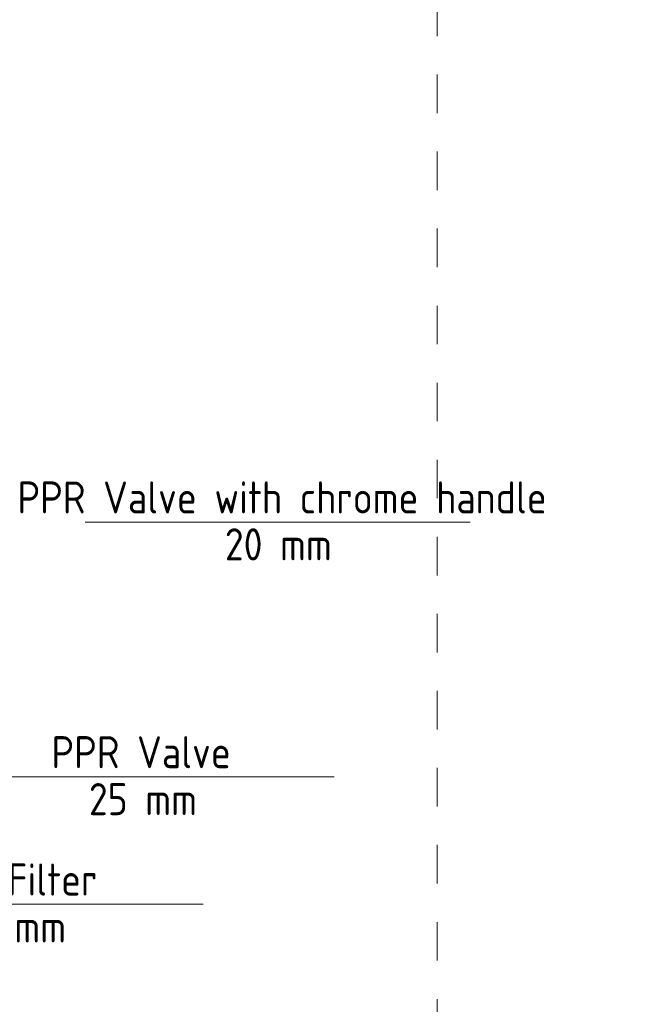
# Model space of a CAD drawing. Header units: millimetres. Extents: x -121 to 39028, y 270 to 28264.
# Tile 53 of 97: x 18565 to 20968, y 16819 to 20653. Entities that reach past the tile are written whole.
import ezdxf

# ---------------------------------------------------------------- set-up
doc = ezdxf.new("R2010")
doc.units = ezdxf.units.MM
doc.linetypes.add('ADSK_Скрыто', pattern=[300, 150, -150])
doc.layers.add('G-____-____-SYMB', color=111, linetype='ADSK_Скрыто', lineweight=20)
doc.layers.add('P-PIPE-____-IDEN', color=2, linetype='Continuous', lineweight=20)
doc.styles.add('GOST Common_1', font='GOST_Common.ttf', dxfattribs={"width": 0.9, "height": 125})

# ---------------------------------------------------------------- blocks, each defined once
blk = doc.blocks.new('ADSK_M_Арматура трубопроводов - ADSK_Наименование_Диаметр условный_30-1610245-3D Water Left')
at = {"layer": 'P-PIPE-____-IDEN'}
blk.add_line((-18668.6, 17371.3), (-17168.6, 17371.3), dxfattribs=at)

msp = doc.modelspace()

# ---------------------------------------------------------------- linework, layer by layer
at = {"layer": 'G-____-____-SYMB'}
msp.add_line((20191.2, 26439.6), (20191.2, 14962.9), dxfattribs=at)

# ---------------------------------------------------------------- block references
at = {"layer": 'P-PIPE-____-IDEN'}
for p in [(37489.1, 1325.2), (36959.1, 333.2), (36448.9, -162.8)]:
    msp.add_blockref('ADSK_M_Арматура трубопроводов - ADSK_Наименование_Диаметр условный_30-1610245-3D Water Left', p, dxfattribs=at)

# ---------------------------------------------------------------- texts
at = {"layer": 'P-PIPE-____-IDEN', "lineweight": 9, "char_height": 125, "attachment_point": 1, "style": 'GOST Common_1'}
for s, insert, width in [('PPR Valve with chrome handle', (18556.2, 18855.4), 2445.949), ('20 mm', (19364.4, 18672.7), 487.025), ('PPR Valve', (18688.5, 17863.4), 840.569), ('25 mm', (18834.5, 17680.6), 487.025), ('PPR Filter', (18184.4, 17367.4), 826.139), ('25 mm', (18324.3, 17184.6), 487.025)]:
    msp.add_mtext(s, dxfattribs=dict(at, insert=insert, width=width))

doc.saveas('drawing.dxf')
